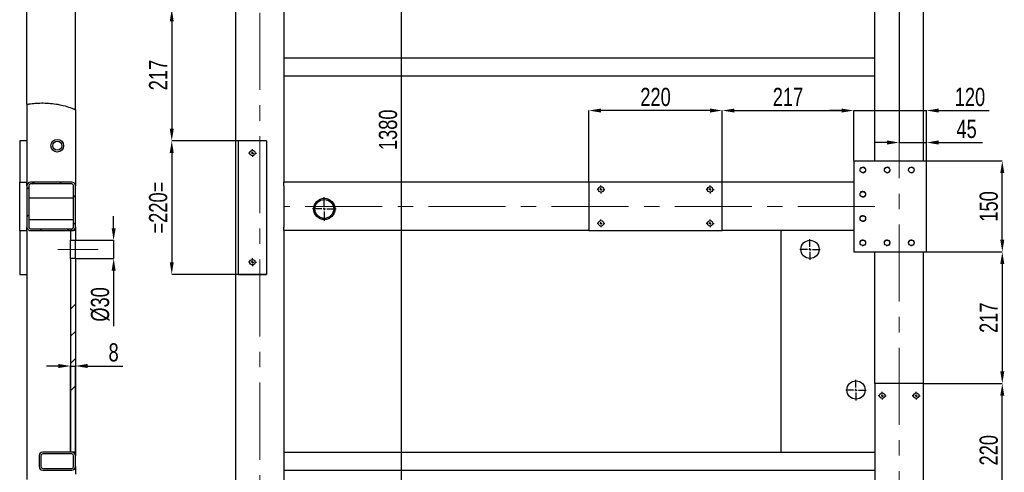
# Model space of a CAD drawing. Header units: millimetres. Extents: x 5 to 589, y 5 to 415.
# Tile 12 of 17: x 207 to 370, y 243 to 317. Entities that reach past the tile are written whole.
import ezdxf

# ---------------------------------------------------------------- set-up
doc = ezdxf.new("R2010")
doc.units = ezdxf.units.MM
doc.header["$PDSIZE"] = -1
doc.linetypes.add('CENTERX2', pattern=[20.32, 12.7, -2.54, 2.54, -2.54])
for name, color, linetype in [('COTES', 1, 'Continuous'), ('TRAIT-FINS', 9, 'Continuous'), ('TRAIT-MIXTES', 3, 'CENTERX2')]:
    doc.layers.add(name, color=color, linetype=linetype)
doc.layers.add('TRAIT-FORT', color=4, linetype='Continuous', lineweight=25)
doc.styles.add('SLDTEXTSTYLE0', font='TXT', dxfattribs={"width": 0.75})
doc.dimstyles.new('SLDDIMSTYLE2', dxfattribs={"dimtxt": 3, "dimasz": 2, "dimexe": 0, "dimexo": 0.0625, "dimgap": 0.75, "dimtad": 1, "dimdec": 0, "dimlfac": 10, "dimrnd": 1e-09, "dimzin": 12, "dimdsep": 46, "dimtxsty": 'SLDTEXTSTYLE0', "dimsah": 1, "dimcen": 0.09, "dimadec": 0, "dimazin": 3, "dimtfac": 1, "dimtdec": 0, "dimtofl": 0, "dimtmove": 0, "dimatfit": 3, "dimfxl": 1, "dimfrac": 2, "dimtolj": 1, "dimtzin": 12, "dimarcsym": 0})
doc.dimstyles.new('SLDDIMSTYLE3', dxfattribs={"dimtxt": 3, "dimasz": 2, "dimexe": 0, "dimexo": 0.0625, "dimgap": 0.75, "dimtad": 1, "dimdec": 0, "dimlfac": 10, "dimrnd": 1e-09, "dimzin": 12, "dimdsep": 46, "dimtxsty": 'SLDTEXTSTYLE0', "dimsah": 1, "dimcen": 0.09, "dimadec": 0, "dimazin": 3, "dimtfac": 1, "dimtdec": 0, "dimtmove": 0, "dimatfit": 0, "dimfxl": 1, "dimfrac": 2, "dimtolj": 1, "dimtzin": 12, "dimarcsym": 0})
pattern_1 = [(45, (0, 0), (-13.4704, 13.4704), []), (45, (4.49, 2e-323), (-13.4704, 13.4704), []), (45, (8.98, 4e-323), (-13.4704, 13.4704), []), (45, (13.47, 6e-323), (-13.4704, 13.4704), [])]

# ---------------------------------------------------------------- blocks, each defined once
blk = doc.blocks.new('_D_49')
at = {"layer": 'COTES', "color": 0, "lineweight": -2, "transparency": 16777216}
for p, q in [((213.82, 260.31), (211.82, 260.31)), ((215.82, 246.18), (215.82, 260.31)), ((215.82, 260.31), (216.62, 260.31)), ((216.62, 246.18), (216.62, 260.31)), ((218.62, 260.31), (224.42, 260.31))]:
    blk.add_line(p, q, dxfattribs=at)
at = {"layer": 'COTES', "color": 0, "transparency": 16777216}
for points in [[(213.82, 260.65), (213.82, 259.98), (215.82, 260.31)], [(218.62, 260.65), (218.62, 259.98), (216.62, 260.31)]]:
    blk.add_solid(points, dxfattribs=at)
at = {"layer": 'Defpoints', "color": 0, "transparency": 16777216}
for p in [(216.62, 260.31), (215.82, 246.12), (216.62, 246.12)]:
    blk.add_point(p, dxfattribs=at)
at = {"layer": 'COTES', "color": 0, "transparency": 16777216, "insert": (222.92, 264.06), "char_height": 3, "attachment_point": 2, "style": 'SLDTEXTSTYLE0'}
blk.add_mtext('\\A1;8', dxfattribs=at)
blk = doc.blocks.new('_D_50')
at = {"layer": 'COTES', "color": 0, "lineweight": -2, "transparency": 16777216}
for p, q in [((222.92, 283.03), (222.92, 285.03)), ((216.68, 281.03), (222.92, 281.03)), ((222.92, 281.03), (222.92, 278.03)), ((216.68, 278.03), (222.92, 278.03)), ((222.92, 276.03), (222.92, 266.9))]:
    blk.add_line(p, q, dxfattribs=at)
at = {"layer": 'COTES', "color": 0, "transparency": 16777216}
for points in [[(222.59, 283.03), (223.26, 283.03), (222.92, 281.03)], [(222.59, 276.03), (223.26, 276.03), (222.92, 278.03)]]:
    blk.add_solid(points, dxfattribs=at)
at = {"layer": 'Defpoints', "color": 0, "transparency": 16777216}
for p in [(216.62, 281.03), (216.62, 278.03), (222.92, 278.03)]:
    blk.add_point(p, dxfattribs=at)
at = {"layer": 'COTES', "color": 0, "transparency": 16777216, "insert": (219.17, 270.46), "char_height": 3, "attachment_point": 2, "rotation": 90, "style": 'SLDTEXTSTYLE0'}
blk.add_mtext('\\A1;%%c30', dxfattribs=at)
blk = doc.blocks.new('_D_97')
at = {"layer": 'COTES', "color": 0, "lineweight": -2, "transparency": 16777216}
for p, q in [((352.53, 377.91), (352.53, 297.15)), ((350.53, 297.15), (348.53, 297.15)), ((352.53, 297.15), (357.03, 297.15)), ((357.03, 294.18), (357.03, 297.15)), ((359.03, 297.15), (366.28, 297.15))]:
    blk.add_line(p, q, dxfattribs=at)
at = {"layer": 'COTES', "color": 0, "transparency": 16777216}
for points in [[(350.53, 297.49), (350.53, 296.82), (352.53, 297.15)], [(359.03, 297.49), (359.03, 296.82), (357.03, 297.15)]]:
    blk.add_solid(points, dxfattribs=at)
at = {"layer": 'Defpoints', "color": 0, "transparency": 16777216}
for p in [(352.53, 377.97), (357.03, 297.15), (357.03, 294.12)]:
    blk.add_point(p, dxfattribs=at)
at = {"layer": 'COTES', "color": 0, "transparency": 16777216, "insert": (363.65, 300.9), "char_height": 3, "attachment_point": 2, "style": 'SLDTEXTSTYLE0'}
blk.add_mtext('\\A1;45', dxfattribs=at)
blk = doc.blocks.new('_D_102')
at = {"layer": 'COTES', "color": 0, "lineweight": -2, "transparency": 16777216}
for p, q in [((248.06, 297.42), (232.51, 297.42)), ((232.51, 295.42), (232.51, 277.42)), ((248.06, 275.42), (232.51, 275.42))]:
    blk.add_line(p, q, dxfattribs=at)
at = {"layer": 'COTES', "color": 0, "transparency": 16777216}
for points in [[(232.18, 295.42), (232.84, 295.42), (232.51, 297.42)], [(232.18, 277.42), (232.84, 277.42), (232.51, 275.42)]]:
    blk.add_solid(points, dxfattribs=at)
at = {"layer": 'Defpoints', "color": 0, "transparency": 16777216}
for p in [(248.13, 297.42), (232.51, 275.42), (248.13, 275.42)]:
    blk.add_point(p, dxfattribs=at)
at = {"layer": 'COTES', "color": 0, "transparency": 16777216, "insert": (228.76, 286.42), "char_height": 3, "attachment_point": 2, "rotation": 90, "style": 'SLDTEXTSTYLE0'}
blk.add_mtext('\\A1;=220=', dxfattribs=at)
blk = doc.blocks.new('_D_103')
at = {"layer": 'COTES', "color": 0, "lineweight": -2, "transparency": 16777216}
for p, q in [((243.46, 319.12), (232.51, 319.12)), ((232.51, 317.12), (232.51, 299.42)), ((243.46, 297.42), (232.51, 297.42))]:
    blk.add_line(p, q, dxfattribs=at)
at = {"layer": 'COTES', "color": 0, "transparency": 16777216}
for points in [[(232.18, 317.12), (232.84, 317.12), (232.51, 319.12)], [(232.18, 299.42), (232.84, 299.42), (232.51, 297.42)]]:
    blk.add_solid(points, dxfattribs=at)
at = {"layer": 'Defpoints', "color": 0, "transparency": 16777216}
for p in [(243.53, 319.12), (232.51, 297.42), (243.53, 297.42)]:
    blk.add_point(p, dxfattribs=at)
at = {"layer": 'COTES', "color": 0, "transparency": 16777216, "insert": (228.76, 308.27), "char_height": 3, "attachment_point": 2, "rotation": 90, "style": 'SLDTEXTSTYLE0'}
blk.add_mtext('\\A1;217', dxfattribs=at)
blk = doc.blocks.new('_D_105')
at = {"layer": 'COTES', "color": 0, "lineweight": -2, "transparency": 16777216}
for p, q in [((357.09, 279.12), (369.54, 279.12)), ((369.54, 277.12), (369.54, 259.42)), ((356.59, 257.42), (369.54, 257.42))]:
    blk.add_line(p, q, dxfattribs=at)
at = {"layer": 'COTES', "color": 0, "transparency": 16777216}
for points in [[(369.21, 277.12), (369.87, 277.12), (369.54, 279.12)], [(369.21, 259.42), (369.87, 259.42), (369.54, 257.42)]]:
    blk.add_solid(points, dxfattribs=at)
at = {"layer": 'Defpoints', "color": 0, "transparency": 16777216}
for p in [(357.03, 279.12), (356.53, 257.42), (369.54, 257.42)]:
    blk.add_point(p, dxfattribs=at)
at = {"layer": 'COTES', "color": 0, "transparency": 16777216, "insert": (365.79, 268.27), "char_height": 3, "attachment_point": 2, "rotation": 90, "style": 'SLDTEXTSTYLE0'}
blk.add_mtext('\\A1;217', dxfattribs=at)
blk = doc.blocks.new('_D_106')
at = {"layer": 'COTES', "color": 0, "lineweight": -2, "transparency": 16777216}
for p, q in [((356.59, 257.42), (369.54, 257.42)), ((369.54, 237.42), (369.54, 255.42)), ((356.59, 235.42), (369.54, 235.42))]:
    blk.add_line(p, q, dxfattribs=at)
at = {"layer": 'COTES', "color": 0, "transparency": 16777216}
for points in [[(369.21, 255.42), (369.87, 255.42), (369.54, 257.42)], [(369.21, 237.42), (369.87, 237.42), (369.54, 235.42)]]:
    blk.add_solid(points, dxfattribs=at)
at = {"layer": 'Defpoints', "color": 0, "transparency": 16777216}
for p in [(356.53, 257.42), (369.54, 257.42), (356.53, 235.42)]:
    blk.add_point(p, dxfattribs=at)
at = {"layer": 'COTES', "color": 0, "transparency": 16777216, "insert": (365.79, 246.42), "char_height": 3, "attachment_point": 2, "rotation": 90, "style": 'SLDTEXTSTYLE0'}
blk.add_mtext('\\A1;220', dxfattribs=at)
blk = doc.blocks.new('_D_108')
at = {"layer": 'COTES', "color": 0, "lineweight": -2, "transparency": 16777216}
for p, q in [((357.09, 294.12), (369.54, 294.12)), ((369.54, 281.12), (369.54, 292.12)), ((357.09, 279.12), (369.54, 279.12))]:
    blk.add_line(p, q, dxfattribs=at)
at = {"layer": 'COTES', "color": 0, "transparency": 16777216}
for points in [[(369.21, 292.12), (369.87, 292.12), (369.54, 294.12)], [(369.21, 281.12), (369.87, 281.12), (369.54, 279.12)]]:
    blk.add_solid(points, dxfattribs=at)
at = {"layer": 'Defpoints', "color": 0, "transparency": 16777216}
for p in [(357.03, 294.12), (369.54, 294.12), (357.03, 279.12)]:
    blk.add_point(p, dxfattribs=at)
at = {"layer": 'COTES', "color": 0, "transparency": 16777216, "insert": (365.79, 286.62), "char_height": 3, "attachment_point": 2, "rotation": 90, "style": 'SLDTEXTSTYLE0'}
blk.add_mtext('\\A1;150', dxfattribs=at)
blk = doc.blocks.new('_D_119')
at = {"layer": 'COTES', "color": 0, "lineweight": -2, "transparency": 16777216}
for p, q in [((243.09, 376.62), (270.43, 376.62)), ((270.43, 240.62), (270.43, 374.62)), ((250.59, 238.62), (270.43, 238.62))]:
    blk.add_line(p, q, dxfattribs=at)
at = {"layer": 'COTES', "color": 0, "transparency": 16777216}
for points in [[(270.1, 374.62), (270.77, 374.62), (270.43, 376.62)], [(270.1, 240.62), (270.77, 240.62), (270.43, 238.62)]]:
    blk.add_solid(points, dxfattribs=at)
at = {"layer": 'Defpoints', "color": 0, "transparency": 16777216}
for p in [(243.03, 376.62), (270.43, 376.62), (250.53, 238.62)]:
    blk.add_point(p, dxfattribs=at)
at = {"layer": 'COTES', "color": 0, "transparency": 16777216, "insert": (266.68, 299.25), "char_height": 3, "attachment_point": 2, "rotation": 90, "style": 'SLDTEXTSTYLE0'}
blk.add_mtext('\\A1;1380', dxfattribs=at)
blk = doc.blocks.new('_D_124')
at = {"layer": 'COTES', "color": 0, "lineweight": -2, "transparency": 16777216}
for p, q in [((301.33, 290.68), (301.33, 302.42)), ((321.33, 302.42), (303.33, 302.42)), ((323.33, 290.68), (323.33, 302.42))]:
    blk.add_line(p, q, dxfattribs=at)
at = {"layer": 'COTES', "color": 0, "transparency": 16777216}
for points in [[(303.33, 302.75), (303.33, 302.09), (301.33, 302.42)], [(321.33, 302.75), (321.33, 302.09), (323.33, 302.42)]]:
    blk.add_solid(points, dxfattribs=at)
at = {"layer": 'Defpoints', "color": 0, "transparency": 16777216}
for p in [(301.33, 302.42), (301.33, 290.62), (323.33, 290.62)]:
    blk.add_point(p, dxfattribs=at)
at = {"layer": 'COTES', "color": 0, "transparency": 16777216, "insert": (312.33, 306.17), "char_height": 3, "attachment_point": 2, "style": 'SLDTEXTSTYLE0'}
blk.add_mtext('\\A1;220', dxfattribs=at)
blk = doc.blocks.new('_D_125')
at = {"layer": 'COTES', "color": 0, "lineweight": -2, "transparency": 16777216}
for p, q in [((323.33, 290.68), (323.33, 302.42)), ((325.33, 302.42), (343.03, 302.42)), ((345.03, 294.18), (345.03, 302.42))]:
    blk.add_line(p, q, dxfattribs=at)
at = {"layer": 'COTES', "color": 0, "transparency": 16777216}
for points in [[(325.33, 302.75), (325.33, 302.09), (323.33, 302.42)], [(343.03, 302.75), (343.03, 302.09), (345.03, 302.42)]]:
    blk.add_solid(points, dxfattribs=at)
at = {"layer": 'Defpoints', "color": 0, "transparency": 16777216}
for p in [(345.03, 302.42), (345.03, 294.12), (323.33, 290.62)]:
    blk.add_point(p, dxfattribs=at)
at = {"layer": 'COTES', "color": 0, "transparency": 16777216, "insert": (334.18, 306.17), "char_height": 3, "attachment_point": 2, "style": 'SLDTEXTSTYLE0'}
blk.add_mtext('\\A1;217', dxfattribs=at)
blk = doc.blocks.new('_D_132')
at = {"layer": 'COTES', "color": 0, "lineweight": -2, "transparency": 16777216}
for p, q in [((343.03, 302.42), (341.03, 302.42)), ((345.03, 294.18), (345.03, 302.42)), ((345.03, 302.42), (357.03, 302.42)), ((357.03, 294.18), (357.03, 302.42)), ((359.03, 302.42), (367.4, 302.42))]:
    blk.add_line(p, q, dxfattribs=at)
at = {"layer": 'COTES', "color": 0, "transparency": 16777216}
for points in [[(343.03, 302.75), (343.03, 302.09), (345.03, 302.42)], [(359.03, 302.75), (359.03, 302.09), (357.03, 302.42)]]:
    blk.add_solid(points, dxfattribs=at)
at = {"layer": 'Defpoints', "color": 0, "transparency": 16777216}
for p in [(357.03, 302.42), (345.03, 294.12), (357.03, 294.12)]:
    blk.add_point(p, dxfattribs=at)
at = {"layer": 'COTES', "color": 0, "transparency": 16777216, "insert": (364.21, 306.17), "char_height": 3, "attachment_point": 2, "style": 'SLDTEXTSTYLE0'}
blk.add_mtext('\\A1;120', dxfattribs=at)
blk = doc.blocks.new('SW_CENTERMARKSYMBOL_30')
at = {"layer": 'TRAIT-MIXTES', "color": 0}
for p, q in [((-0.4, 0), (-0.65, 0)), ((0, 0), (-0.2, 0)), ((0, 0.4), (0, 0.65)), ((0, 0), (0, 0.2)), ((0, 0), (0, -0.2)), ((0, 0), (0.2, 0)), ((0.4, 0), (0.65, 0)), ((0, -0.4), (0, -0.65))]:
    blk.add_line(p, q, dxfattribs=at)
blk = doc.blocks.new('SW_CENTERMARKSYMBOL_31')
at = {"layer": 'TRAIT-MIXTES', "color": 0}
for p, q in [((-0.4, 0), (-0.65, 0)), ((0, 0), (-0.2, 0)), ((0, 0.4), (0, 0.65)), ((0, 0), (0, 0.2)), ((0, 0), (0, -0.2)), ((0, 0), (0.2, 0)), ((0.4, 0), (0.65, 0)), ((0, -0.4), (0, -0.65))]:
    blk.add_line(p, q, dxfattribs=at)
blk = doc.blocks.new('SW_CENTERMARKSYMBOL_55')
at = {"layer": 'TRAIT-MIXTES', "color": 0}
for p, q in [((0, 0.4), (0, 1.7)), ((-0.4, 0), (-1.7, 0)), ((0, 0), (-0.2, 0)), ((0, 0), (0, 0.2)), ((0, 0), (0, -0.2)), ((0, 0), (0.2, 0)), ((0.4, 0), (1.7, 0)), ((0, -0.4), (0, -1.7))]:
    blk.add_line(p, q, dxfattribs=at)
blk = doc.blocks.new('SW_CENTERMARKSYMBOL_56')
at = {"layer": 'TRAIT-MIXTES', "color": 0}
for p, q in [((0, 0.4), (0, 1.7)), ((-0.4, 0), (-1.7, 0)), ((0, 0), (-0.2, 0)), ((0, 0), (0, 0.2)), ((0, 0), (0, -0.2)), ((0, 0), (0.2, 0)), ((0.4, 0), (1.7, 0)), ((0, -0.4), (0, -1.7))]:
    blk.add_line(p, q, dxfattribs=at)
blk = doc.blocks.new('SW_CENTERMARKSYMBOL_57')
at = {"layer": 'TRAIT-MIXTES', "color": 0}
for p, q in [((0, 0.4), (0, 1.95)), ((-0.4, 0), (-1.95, 0)), ((0, 0), (-0.2, 0)), ((0, 0), (0, 0.2)), ((0, 0), (0, -0.2)), ((0, 0), (0.2, 0)), ((0.4, 0), (1.95, 0)), ((0, -0.4), (0, -1.95))]:
    blk.add_line(p, q, dxfattribs=at)
blk = doc.blocks.new('SW_CENTERMARKSYMBOL_64')
at = {"layer": 'TRAIT-MIXTES', "color": 0}
for p, q in [((-0.4, 0), (-0.65, 0)), ((0, 0), (-0.2, 0)), ((0, 0.4), (0, 0.65)), ((0, 0), (0, 0.2)), ((0, 0), (0, -0.2)), ((0, 0), (0.2, 0)), ((0.4, 0), (0.65, 0)), ((0, -0.4), (0, -0.65))]:
    blk.add_line(p, q, dxfattribs=at)
blk = doc.blocks.new('SW_CENTERMARKSYMBOL_65')
at = {"layer": 'TRAIT-MIXTES', "color": 0}
for p, q in [((-0.4, 0), (-0.65, 0)), ((0, 0), (-0.2, 0)), ((0, 0.4), (0, 0.65)), ((0, 0), (0, 0.2)), ((0, 0), (0, -0.2)), ((0, 0), (0.2, 0)), ((0.4, 0), (0.65, 0)), ((0, -0.4), (0, -0.65))]:
    blk.add_line(p, q, dxfattribs=at)
blk = doc.blocks.new('SW_CENTERMARKSYMBOL_66')
at = {"layer": 'TRAIT-MIXTES', "color": 0}
for p, q in [((-0.4, 0), (-0.65, 0)), ((0, 0), (-0.2, 0)), ((0, 0.4), (0, 0.65)), ((0, 0), (0, 0.2)), ((0, 0), (0, -0.2)), ((0, 0), (0.2, 0)), ((0.4, 0), (0.65, 0)), ((0, -0.4), (0, -0.65))]:
    blk.add_line(p, q, dxfattribs=at)
blk = doc.blocks.new('SW_CENTERMARKSYMBOL_67')
at = {"layer": 'TRAIT-MIXTES', "color": 0}
for p, q in [((-0.4, 0), (-0.65, 0)), ((0, 0), (-0.2, 0)), ((0, 0.4), (0, 0.65)), ((0, 0), (0, 0.2)), ((0, 0), (0, -0.2)), ((0, 0), (0.2, 0)), ((0.4, 0), (0.65, 0)), ((0, -0.4), (0, -0.65))]:
    blk.add_line(p, q, dxfattribs=at)
blk = doc.blocks.new('SW_CENTERMARKSYMBOL_74')
at = {"layer": 'TRAIT-MIXTES', "color": 0}
for p, q in [((-0.4, 0), (-0.65, 0)), ((0, 0), (-0.2, 0)), ((0, 0.4), (0, 0.65)), ((0, 0), (0, 0.2)), ((0, 0), (0, -0.2)), ((0, 0), (0.2, 0)), ((0.4, 0), (0.65, 0)), ((0, -0.4), (0, -0.65))]:
    blk.add_line(p, q, dxfattribs=at)
blk = doc.blocks.new('SW_CENTERMARKSYMBOL_75')
at = {"layer": 'TRAIT-MIXTES', "color": 0}
for p, q in [((-0.4, 0), (-0.65, 0)), ((0, 0), (-0.2, 0)), ((0, 0.4), (0, 0.65)), ((0, 0), (0, 0.2)), ((0, 0), (0, -0.2)), ((0, 0), (0.2, 0)), ((0.4, 0), (0.65, 0)), ((0, -0.4), (0, -0.65))]:
    blk.add_line(p, q, dxfattribs=at)

msp = doc.modelspace()

# ---------------------------------------------------------------- hatches: boundary and pattern name
at = {"layer": 'TRAIT-FINS'}
h = msp.add_hatch(dxfattribs=at)
h.set_pattern_fill('DIN 201 ACIER ET FONTE', color=256, style=0, pattern_type=2)
h.set_pattern_definition(pattern_1)
edge = h.paths.add_edge_path(flags=0)
edge.add_spline(control_points=[(208.62, 303.46), (208.62, 303.46), (208.63, 303.46), (208.64, 303.46), (208.65, 303.46), (208.68, 303.46), (208.71, 303.47), (208.75, 303.48), (208.79, 303.48), (208.85, 303.49), (208.9, 303.5), (208.96, 303.51), (209.02, 303.52), (209.09, 303.52), (209.15, 303.53), (209.22, 303.54)], knot_values=[0, 0, 0, 0, 0.001264, 0.001264, 0.001264, 0.003309, 0.003309, 0.003309, 0.005372, 0.005372, 0.005372, 0.007438, 0.007438, 0.007438, 0.009504, 0.009504, 0.009504, 0.009504], weights=[1, 1, 1, 1, 1, 1, 1, 1, 1, 1, 1, 1, 1, 1, 1, 1], degree=3, periodic=0)
edge.add_spline(control_points=[(209.22, 303.54), (211.53, 303.83), (213.95, 303.62), (216.02, 302.81)], knot_values=[0.659124, 0.659124, 0.659124, 0.659124, 0.702113, 0.702113, 0.702113, 0.702113], weights=[1, 1, 1, 1], degree=3, periodic=0)
edge.add_spline(control_points=[(216.02, 302.81), (216.08, 302.78), (216.14, 302.76), (216.2, 302.73), (216.26, 302.71), (216.33, 302.68), (216.38, 302.66), (216.43, 302.64), (216.47, 302.62), (216.51, 302.6), (216.55, 302.58), (216.57, 302.57), (216.59, 302.56), (216.61, 302.55), (216.62, 302.55), (216.62, 302.55)], knot_values=[0, 0, 0, 0, 0.001954, 0.001954, 0.001954, 0.004089, 0.004089, 0.004089, 0.006048, 0.006048, 0.006048, 0.007929, 0.007929, 0.007929, 0.009815, 0.009815, 0.009815, 0.009815], weights=[1, 1, 1, 1, 1, 1, 1, 1, 1, 1, 1, 1, 1, 1, 1, 1], degree=3, periodic=0)
edge.add_spline(control_points=[(216.62, 302.55), (216.62, 302.55), (216.62, 302.55), (216.62, 302.55), (216.61, 302.55), (216.59, 302.56), (216.56, 302.58), (216.52, 302.59), (216.47, 302.61), (216.42, 302.64), (216.37, 302.66), (216.3, 302.69), (216.23, 302.72), (216.17, 302.75), (216.09, 302.78), (216.02, 302.81)], knot_values=[0, 0, 0, 0, 0.000803, 0.000803, 0.000803, 0.002908, 0.002908, 0.002908, 0.005205, 0.005205, 0.005205, 0.007567, 0.007567, 0.007567, 0.009926, 0.009926, 0.009926, 0.009926], weights=[1, 1, 1, 1, 1, 1, 1, 1, 1, 1, 1, 1, 1, 1, 1, 1], degree=3, periodic=0)
edge.add_spline(control_points=[(216.02, 302.81), (213.95, 303.62), (211.53, 303.83), (209.22, 303.54)], knot_values=[0.297887, 0.297887, 0.297887, 0.297887, 0.340876, 0.340876, 0.340876, 0.340876], weights=[1, 1, 1, 1], degree=3, periodic=0)
edge.add_spline(control_points=[(209.22, 303.54), (209.18, 303.54), (209.13, 303.53), (209.08, 303.52), (209.02, 303.52), (208.96, 303.51), (208.9, 303.5), (208.84, 303.49), (208.79, 303.48), (208.75, 303.48), (208.71, 303.47), (208.68, 303.46), (208.66, 303.46), (208.63, 303.46), (208.62, 303.46), (208.62, 303.46)], knot_values=[0, 0, 0, 0, 0.001398, 0.001398, 0.001398, 0.003446, 0.003446, 0.003446, 0.00547, 0.00547, 0.00547, 0.00748, 0.00748, 0.00748, 0.009491, 0.009491, 0.009491, 0.009491], weights=[1, 1, 1, 1, 1, 1, 1, 1, 1, 1, 1, 1, 1, 1, 1, 1], degree=3, periodic=0)
edge = h.paths.add_edge_path(flags=0)
edge.add_spline(control_points=[(208.92, 303.5), (208.92, 303.5), (208.93, 303.5), (208.94, 303.5), (208.95, 303.51), (208.97, 303.51), (208.99, 303.51), (209.01, 303.51), (209.03, 303.52), (209.06, 303.52), (209.09, 303.52), (209.12, 303.53), (209.15, 303.53), (209.18, 303.54), (209.2, 303.54), (209.22, 303.54)], knot_values=[0, 0, 0, 0, 0.001, 0.001, 0.001, 0.001999, 0.001999, 0.001999, 0.003004, 0.003004, 0.003004, 0.004018, 0.004018, 0.004018, 0.004707, 0.004707, 0.004707, 0.004707], weights=[1, 1, 1, 1, 1, 1, 1, 1, 1, 1, 1, 1, 1, 1, 1, 1], degree=3, periodic=0)
edge.add_spline(control_points=[(209.22, 303.54), (211.53, 303.83), (213.95, 303.62), (216.02, 302.81)], knot_values=[0.659124, 0.659124, 0.659124, 0.659124, 0.702113, 0.702113, 0.702113, 0.702113], weights=[1, 1, 1, 1], degree=3, periodic=0)
edge.add_spline(control_points=[(216.02, 302.81), (216.06, 302.79), (216.09, 302.78), (216.13, 302.76), (216.16, 302.75), (216.19, 302.74), (216.22, 302.72), (216.25, 302.71), (216.27, 302.7), (216.29, 302.7), (216.3, 302.69), (216.31, 302.69), (216.32, 302.68), (216.32, 302.68), (216.32, 302.68), (216.32, 302.68)], knot_values=[0, 0, 0, 0, 0.001155, 0.001155, 0.001155, 0.002313, 0.002313, 0.002313, 0.003431, 0.003431, 0.003431, 0.004462, 0.004462, 0.004462, 0.004879, 0.004879, 0.004879, 0.004879], weights=[1, 1, 1, 1, 1, 1, 1, 1, 1, 1, 1, 1, 1, 1, 1, 1], degree=3, periodic=0)
edge.add_spline(control_points=[(216.32, 302.68), (216.32, 302.68), (216.32, 302.68), (216.31, 302.69), (216.3, 302.69), (216.28, 302.7), (216.27, 302.71), (216.25, 302.71), (216.22, 302.72), (216.2, 302.73), (216.17, 302.75), (216.14, 302.76), (216.11, 302.77), (216.08, 302.78), (216.05, 302.79), (216.02, 302.81)], knot_values=[0, 0, 0, 0, 0.000948, 0.000948, 0.000948, 0.001894, 0.001894, 0.001894, 0.002873, 0.002873, 0.002873, 0.003929, 0.003929, 0.003929, 0.004878, 0.004878, 0.004878, 0.004878], weights=[1, 1, 1, 1, 1, 1, 1, 1, 1, 1, 1, 1, 1, 1, 1, 1], degree=3, periodic=0)
edge.add_spline(control_points=[(216.02, 302.81), (213.95, 303.62), (211.53, 303.83), (209.22, 303.54)], knot_values=[0.297887, 0.297887, 0.297887, 0.297887, 0.340876, 0.340876, 0.340876, 0.340876], weights=[1, 1, 1, 1], degree=3, periodic=0)
edge.add_spline(control_points=[(209.22, 303.54), (209.19, 303.54), (209.15, 303.53), (209.12, 303.53), (209.09, 303.52), (209.06, 303.52), (209.03, 303.52), (209.01, 303.51), (208.98, 303.51), (208.97, 303.51), (208.95, 303.51), (208.94, 303.5), (208.93, 303.5), (208.92, 303.5), (208.92, 303.5), (208.92, 303.5)], knot_values=[0, 0, 0, 0, 0.001023, 0.001023, 0.001023, 0.002045, 0.002045, 0.002045, 0.003065, 0.003065, 0.003065, 0.004077, 0.004077, 0.004077, 0.004707, 0.004707, 0.004707, 0.004707], weights=[1, 1, 1, 1, 1, 1, 1, 1, 1, 1, 1, 1, 1, 1, 1, 1], degree=3, periodic=0)
h = msp.add_hatch(dxfattribs=at)
h.set_pattern_fill('DIN 201 ACIER ET FONTE', color=256, style=0, pattern_type=2)
h.set_pattern_definition(pattern_1)
edge = h.paths.add_edge_path(flags=0)
edge.add_line((216.62, 283.22), (216.62, 290.02))
edge.add_arc((216.02, 290.02), 0.6, 0, 90)
edge.add_line((216.02, 290.62), (209.22, 290.62))
edge.add_arc((209.22, 290.02), 0.6, 90, 180)
edge.add_line((208.62, 290.02), (208.62, 283.22))
edge.add_arc((209.22, 283.22), 0.6, 180, 270)
edge.add_line((209.22, 282.62), (216.02, 282.62))
edge.add_arc((216.02, 283.22), 0.6, 270, 360)
edge = h.paths.add_edge_path(flags=0)
edge.add_arc((216.02, 290.02), 0.3, 0, 90, ccw=False)
edge.add_line((216.32, 290.02), (216.32, 283.22))
edge.add_arc((216.02, 283.22), 0.3, 270, 360, ccw=False)
edge.add_line((216.02, 282.92), (209.22, 282.92))
edge.add_arc((209.22, 283.22), 0.3, 180, 270, ccw=False)
edge.add_line((208.92, 283.22), (208.92, 290.02))
edge.add_arc((209.22, 290.02), 0.3, 90, 180, ccw=False)
edge.add_line((209.22, 290.32), (216.02, 290.32))
h = msp.add_hatch(dxfattribs=at)
h.set_pattern_fill('DIN 201 ACIER ET FONTE', color=256, style=0, pattern_type=2)
h.set_pattern_definition(pattern_1)
h.paths.add_polyline_path([(216.62, 282.62), (215.82, 282.62), (215.82, 281.03), (216.62, 281.03)], flags=0)
h = msp.add_hatch(dxfattribs=at)
h.set_pattern_fill('DIN 201 ACIER ET FONTE', color=256, style=0, pattern_type=2)
h.set_pattern_definition(pattern_1)
h.paths.add_polyline_path([(216.62, 246.12), (216.62, 278.03), (215.82, 278.03), (215.82, 246.12)], flags=0)
h = msp.add_hatch(dxfattribs=at)
h.set_pattern_fill('DIN 201 ACIER ET FONTE', color=256, style=0, pattern_type=2)
h.set_pattern_definition(pattern_1)
edge = h.paths.add_edge_path(flags=0)
edge.add_line((216.02, 246.12), (211.22, 246.12))
edge.add_arc((211.22, 245.52), 0.6, 90, 180)
edge.add_line((210.62, 245.52), (210.62, 243.72))
edge.add_arc((211.22, 243.72), 0.6, 180, 270)
edge.add_line((211.22, 243.12), (216.02, 243.12))
edge.add_arc((216.02, 243.72), 0.6, 270, 360)
edge.add_line((216.62, 243.72), (216.62, 245.52))
edge.add_arc((216.02, 245.52), 0.6, 0, 90)
edge = h.paths.add_edge_path(flags=0)
edge.add_arc((211.22, 243.72), 0.3, 180, 270, ccw=False)
edge.add_line((210.92, 243.72), (210.92, 245.52))
edge.add_arc((211.22, 245.52), 0.3, 90, 180, ccw=False)
edge.add_line((211.22, 245.82), (216.02, 245.82))
edge.add_arc((216.02, 245.52), 0.3, 0, 90, ccw=False)
edge.add_line((216.32, 245.52), (216.32, 243.72))
edge.add_arc((216.02, 243.72), 0.3, 270, 360, ccw=False)
edge.add_line((216.02, 243.42), (211.22, 243.42))

# ---------------------------------------------------------------- linework, layer by layer
at = {"layer": 'TRAIT-FINS', "lineweight": 18}
for centre in [(346.53, 292.62), (350.53, 292.62), (354.53, 292.62), (346.53, 288.62), (346.53, 284.62), (346.53, 280.62), (350.53, 280.62), (354.53, 280.62)]:
    msp.add_arc(centre, 0.5, 255, 195, dxfattribs=at)
at = {"layer": 'TRAIT-FORT', "lineweight": 25}
for p, q in [((216.62, 302.55), (216.62, 376.02)), ((243.03, 376.62), (243.03, 89.62)), ((251.03, 368.62), (251.03, 290.62)), ((208.62, 303.46), (208.62, 321.42)), ((348.53, 294.12), (348.53, 321.42)), ((356.53, 294.12), (356.53, 321.42)), ((251.03, 311.12), (348.53, 311.12)), ((251.03, 308.12), (348.53, 308.12)), ((208.62, 303.46), (208.62, 290.62)), ((216.62, 302.55), (216.62, 290.02)), ((207.42, 297.42), (207.42, 290.62)), ((208.62, 297.42), (207.42, 297.42)), ((248.13, 297.42), (243.53, 297.42)), ((243.53, 275.42), (243.53, 297.42)), ((248.13, 297.42), (248.13, 275.42)), ((345.03, 294.12), (357.03, 294.12)), ((345.03, 294.12), (345.03, 279.12)), ((357.03, 279.12), (357.03, 294.12)), ((207.42, 282.62), (207.42, 290.62)), ((207.42, 290.62), (208.62, 290.62)), ((208.62, 290.02), (208.62, 290.62)), ((208.62, 290.02), (208.62, 283.22)), ((208.92, 290.02), (208.92, 283.22)), ((216.02, 290.62), (209.22, 290.62)), ((216.02, 290.32), (209.22, 290.32)), ((216.32, 283.22), (216.32, 290.02)), ((216.62, 283.22), (216.62, 290.02)), ((301.33, 290.62), (251.03, 290.62)), ((251.03, 290.02), (251.03, 290.62)), ((251.03, 290.02), (251.03, 283.22)), ((323.33, 290.62), (301.33, 290.62)), ((301.33, 290.62), (301.33, 282.62)), ((323.33, 282.62), (323.33, 290.62)), ((345.03, 290.62), (323.33, 290.62)), ((216.32, 287.95), (208.92, 287.95)), ((208.92, 284.45), (216.32, 284.45)), ((208.62, 282.62), (208.62, 283.22)), ((209.22, 282.92), (216.02, 282.92)), ((216.62, 283.22), (216.62, 282.62)), ((251.03, 282.62), (251.03, 283.22)), ((207.42, 282.62), (207.42, 275.42)), ((207.42, 282.62), (208.62, 282.62)), ((208.62, 282.62), (208.62, 241.62)), ((209.22, 282.62), (216.02, 282.62)), ((216.62, 282.62), (215.82, 282.62)), ((215.82, 282.62), (215.82, 281.03)), ((216.62, 282.62), (216.62, 281.03)), ((251.03, 282.62), (251.03, 153.12)), ((301.33, 282.62), (251.03, 282.62)), ((301.33, 282.62), (323.33, 282.62)), ((345.03, 282.62), (323.33, 282.62)), ((333.03, 246.12), (333.03, 282.62)), ((215.82, 281.03), (216.62, 281.03)), ((215.82, 278.03), (215.82, 281.03)), ((216.62, 278.03), (216.62, 281.03)), ((215.82, 278.03), (215.82, 246.12)), ((216.62, 278.03), (215.82, 278.03)), ((216.62, 278.03), (216.62, 246.12)), ((345.03, 279.12), (357.03, 279.12)), ((348.53, 257.42), (348.53, 279.12)), ((356.53, 257.42), (356.53, 279.12)), ((207.42, 275.42), (208.62, 275.42)), ((243.53, 275.42), (248.13, 275.42)), ((348.53, 257.42), (348.53, 235.42)), ((356.53, 257.42), (348.53, 257.42)), ((356.53, 235.42), (356.53, 257.42)), ((210.62, 245.52), (210.62, 243.72)), ((210.92, 245.52), (210.92, 243.72)), ((216.02, 246.12), (211.22, 246.12)), ((216.02, 245.82), (211.22, 245.82)), ((216.62, 246.12), (215.82, 246.12)), ((216.32, 243.72), (216.32, 245.52)), ((216.62, 246.12), (216.62, 245.52)), ((216.62, 243.72), (216.62, 245.52)), ((251.03, 246.12), (348.53, 246.12)), ((216.62, 243.72), (216.62, 242.46)), ((211.22, 243.42), (216.02, 243.42)), ((211.22, 243.12), (216.02, 243.12)), ((251.03, 243.12), (348.53, 243.12))]:
    msp.add_line(p, q, dxfattribs=at)
for centre, radius in [((213.62, 296.62), 1.05), ((213.62, 296.62), 0.75), ((245.83, 295.42), 0.45), ((346.53, 292.62), 0.45), ((350.53, 292.62), 0.45), ((354.53, 292.62), 0.45), ((303.33, 289.42), 0.45), ((321.33, 289.42), 0.45), ((257.68, 286.2), 1.75), ((257.68, 286.2), 1.55), ((346.53, 288.62), 0.45), ((346.53, 284.62), 0.45), ((303.33, 283.82), 0.45), ((321.33, 283.82), 0.45), ((346.53, 280.62), 0.45), ((350.53, 280.62), 0.45), ((354.53, 280.62), 0.45), ((337.81, 279.53), 1.5), ((245.83, 277.42), 0.45), ((345.4, 256.35), 1.5), ((349.73, 255.42), 0.45), ((355.33, 255.42), 0.45)]:
    msp.add_circle(centre, radius, dxfattribs=at)
for centre, radius, start, end in [((209.22, 290.02), 0.6, 90, 180), ((209.22, 290.02), 0.3, 90, 180), ((216.02, 290.02), 0.6, 0, 90), ((216.02, 290.02), 0.3, 0, 90), ((209.22, 283.22), 0.6, 180, 270), ((209.22, 283.22), 0.3, 180, 270), ((216.02, 283.22), 0.6, 270, 0), ((216.02, 283.22), 0.3, 270, 0), ((211.22, 245.52), 0.6, 90, 180), ((211.22, 245.52), 0.3, 90, 180), ((216.02, 245.52), 0.6, 0, 90), ((216.02, 245.52), 0.3, 0, 90), ((211.22, 243.72), 0.6, 180, 270), ((211.22, 243.72), 0.3, 180, 270), ((216.02, 243.72), 0.3, 270, 0), ((216.02, 243.72), 0.6, 270, 0)]:
    msp.add_arc(centre, radius, start, end, dxfattribs=at)
for points, knots in [([(208.62, 303.46), (208.63, 303.46), (208.64, 303.46), (208.74, 303.47), (208.89, 303.5), (209.06, 303.52), (209.18, 303.54), (209.22, 303.54)], [0, 0, 0, 0, 0.211708, 0.423256, 0.636264, 0.851751, 1, 1, 1, 1]), ([(209.22, 303.54), (209.57, 303.58), (210.25, 303.65), (211.36, 303.68), (212.52, 303.63), (213.72, 303.46), (214.9, 303.21), (215.65, 302.94), (216.02, 302.81)], [0, 0, 0, 0, 0.149956, 0.300323, 0.47816, 0.654549, 0.828664, 1, 1, 1, 1]), ([(216.02, 302.81), (216.09, 302.78), (216.24, 302.72), (216.43, 302.64), (216.56, 302.57), (216.62, 302.55), (216.62, 302.55), (216.62, 302.55)], [0, 0, 0, 0, 0.237563, 0.475222, 0.706122, 0.917951, 1, 1, 1, 1])]:
    msp.add_open_spline(points, degree=3, knots=knots, dxfattribs=at)
at = {"layer": 'TRAIT-MIXTES', "lineweight": 18}
for p, q in [((247.03, 379.49), (247.03, 88.05)), ((352.53, 88.05), (352.53, 377.97)), ((348.53, 286.62), (251.03, 286.62)), ((220.38, 279.53), (213.74, 279.53))]:
    msp.add_line(p, q, dxfattribs=at)

# ---------------------------------------------------------------- block references
at = {"layer": 'TRAIT-MIXTES'}
for name, p in [('SW_CENTERMARKSYMBOL_31', (245.83, 295.42)), ('SW_CENTERMARKSYMBOL_66', (303.33, 289.42)), ('SW_CENTERMARKSYMBOL_65', (321.33, 289.42)), ('SW_CENTERMARKSYMBOL_57', (257.68, 286.2)), ('SW_CENTERMARKSYMBOL_67', (303.33, 283.82)), ('SW_CENTERMARKSYMBOL_64', (321.33, 283.82)), ('SW_CENTERMARKSYMBOL_56', (337.81, 279.53)), ('SW_CENTERMARKSYMBOL_30', (245.83, 277.42)), ('SW_CENTERMARKSYMBOL_55', (345.4, 256.35)), ('SW_CENTERMARKSYMBOL_75', (349.73, 255.42)), ('SW_CENTERMARKSYMBOL_74', (355.33, 255.42))]:
    msp.add_blockref(name, p, dxfattribs=at)

# ---------------------------------------------------------------- dimensions: what is measured, and where the dimension line sits
at = {"layer": 'COTES'}
for base, p1, p2, dimstyle, picture, middle in [((357.03, 297.15), (352.53, 377.97), (357.03, 294.12), 'SLDDIMSTYLE3', '_D_97', (363.65, 297.15)), ((301.33, 302.42), (323.33, 290.62), (301.33, 290.62), 'SLDDIMSTYLE2', '_D_124', (312.33, 302.42)), ((345.03, 302.42), (323.33, 290.62), (345.03, 294.12), 'SLDDIMSTYLE2', '_D_125', (334.18, 302.42)), ((357.03, 302.42), (345.03, 294.12), (357.03, 294.12), 'SLDDIMSTYLE3', '_D_132', (364.21, 302.42))]:
    dim = msp.add_linear_dim(base=base, p1=p1, p2=p2, dimstyle=dimstyle, dxfattribs=at)
    dim.commit()
    dim.dimension.update_dxf_attribs({"geometry": picture, "text_midpoint": middle, "dimtype": 160})
for base, p1, p2, angle, dimstyle, picture, middle in [((270.43, 376.62), (250.53, 238.62), (243.03, 376.62), 90, 'SLDDIMSTYLE2', '_D_119', (270.43, 299.25)), ((232.51, 297.42), (243.53, 319.12), (243.53, 297.42), 90, 'SLDDIMSTYLE2', '_D_103', (232.51, 308.27)), ((369.54, 294.12), (357.03, 279.12), (357.03, 294.12), 90, 'SLDDIMSTYLE2', '_D_108', (369.54, 286.62)), ((369.54, 257.42), (357.03, 279.12), (356.53, 257.42), 90, 'SLDDIMSTYLE2', '_D_105', (369.54, 268.27)), ((216.62, 260.31), (215.82, 246.12), (216.62, 246.12), 0, 'SLDDIMSTYLE3', '_D_49', (222.92, 260.31)), ((369.54, 257.42), (356.53, 235.42), (356.53, 257.42), 90, 'SLDDIMSTYLE2', '_D_106', (369.54, 246.42))]:
    dim = msp.add_linear_dim(base=base, p1=p1, p2=p2, angle=angle, dimstyle=dimstyle, dxfattribs=at)
    dim.commit()
    dim.dimension.update_dxf_attribs({"geometry": picture, "text_midpoint": middle, "dimtype": 160})
for base, p1, p2, text, dimstyle, picture, middle in [((232.51, 275.42), (248.13, 297.42), (248.13, 275.42), '=<>=', 'SLDDIMSTYLE2', '_D_102', (232.51, 286.42)), ((222.92, 278.03), (216.62, 281.03), (216.62, 278.03), '%%c<>', 'SLDDIMSTYLE3', '_D_50', (222.92, 270.46))]:
    dim = msp.add_linear_dim(base=base, p1=p1, p2=p2, angle=90, text=text, dimstyle=dimstyle, dxfattribs=at)
    dim.commit()
    dim.dimension.update_dxf_attribs({"geometry": picture, "text_midpoint": middle, "dimtype": 160})

doc.saveas('drawing.dxf')
